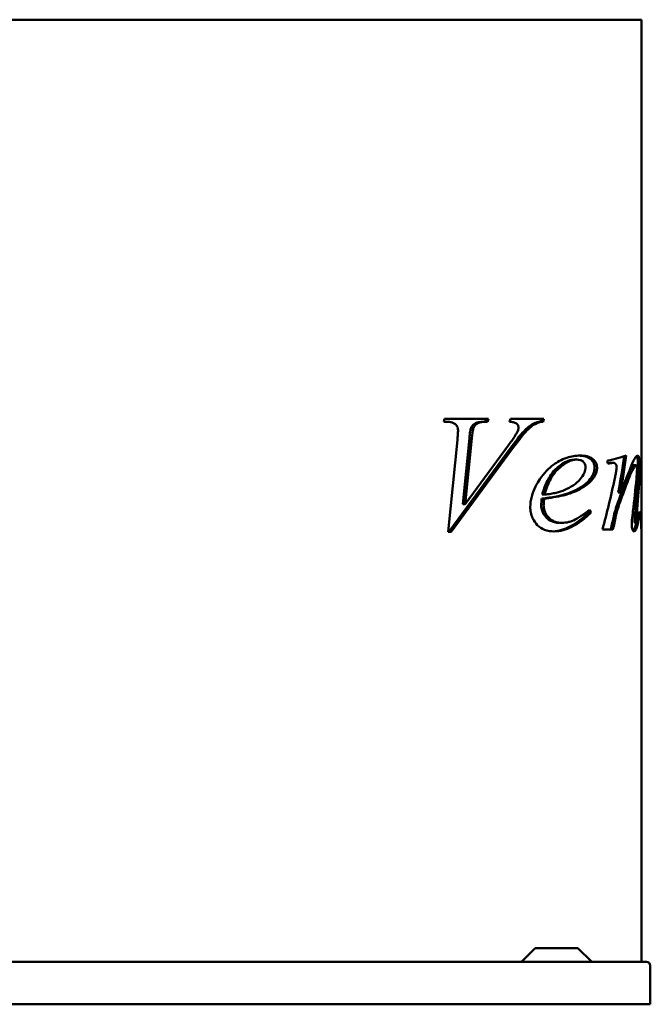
# Model space of a CAD drawing. Header units: millimetres. Extents: x 260 to 1000, y 156 to 735.
# Tile 4 of 4: x 630 to 1000, y 156 to 735. Entities that reach past the tile are written whole.
import ezdxf

# ---------------------------------------------------------------- set-up
doc = ezdxf.new("R2010")
doc.units = ezdxf.units.MM
doc.header["$LTSCALE"] = 3
doc.layers.add('Widoczne (ISO)', color=7, linetype='Continuous', lineweight=50)

msp = doc.modelspace()

# ---------------------------------------------------------------- linework, layer by layer
at = {"layer": 'Widoczne (ISO)'}
for p, q in [((745.94, 734.5), (514.06, 734.5)), ((745.94, 734.5), (803.92, 734.5)), ((970.85, 734.5), (803.92, 734.5)), ((970.85, 734.5), (994.87, 734.5)), ((994.87, 734.5), (994.87, 477.12)), ((878.8, 498.49), (879.28, 500.24)), ((880.55, 498.49), (878.8, 498.49)), ((879.28, 500.24), (904.98, 500.24)), ((903.57, 500.24), (903.03, 498.49)), ((903.03, 498.49), (904.45, 498.49)), ((904.98, 500.24), (904.45, 498.49)), ((917.46, 498.49), (918.04, 500.24)), ((918.04, 500.24), (937.53, 500.24)), ((936.12, 500.24), (935.64, 498.49)), ((935.64, 498.49), (937.06, 498.49)), ((937.53, 500.24), (937.06, 498.49)), ((894.8, 494.83), (896.22, 494.83)), ((881.45, 433.76), (886.82, 487.87)), ((893.85, 488.83), (889.97, 450.06)), ((895.26, 488.83), (891.39, 450.06)), ((918.38, 483.52), (881.79, 433.76)), ((919.8, 483.52), (883.21, 433.76)), ((891.39, 450.06), (916.77, 484.69)), ((955.56, 476.24), (956.97, 476.24)), ((976.9, 474.38), (978.16, 474.38)), ((994.81, 474.44), (994.87, 474.44)), ((994.87, 477.12), (994.87, 474.44)), ((994.87, 474.44), (994.87, 459.92)), ((990.52, 473), (991.56, 473)), ((981.23, 457.02), (982.41, 457.02)), ((994.87, 459.92), (994.87, 446.24)), ((936.28, 453.35), (937.69, 453.35)), ((936.6, 455.69), (938.01, 455.69)), ((889.97, 450.06), (891.39, 450.06)), ((963.47, 446.07), (963.95, 445.39)), ((963.95, 445.39), (965.36, 445.39)), ((964.4, 446.77), (965.36, 445.39)), ((994.76, 446.24), (994.87, 446.24)), ((994.87, 446.24), (994.87, 439.97)), ((978.56, 443.16), (979.79, 443.16)), ((993.33, 444.8), (993.71, 444.8)), ((994.87, 439.97), (994.87, 438.38)), ((883.21, 433.76), (881.45, 433.76)), ((946.58, 439.12), (947.99, 439.12)), ((971.92, 435.24), (978.07, 435.24)), ((991.01, 439.02), (992.05, 439.02)), ((994.67, 438.38), (994.87, 438.38)), ((994.87, 438.38), (994.87, 435.83)), ((994.87, 435.83), (994.87, 434.2)), ((994.87, 434.2), (994.87, 181.5)), ((932.04, 189.06), (924.92, 181.94)), ((933.1, 189.5), (956.9, 189.5)), ((957.96, 189.06), (965.08, 181.94)), ((262.3, 181.5), (997.7, 181.5)), ((1000, 156.5), (1000, 179.2)), ((1000, 156.5), (260, 156.5))]:
    msp.add_line(p, q, dxfattribs=at)
for centre, radius, start, end in [((933.1, 188), 1.5, 90, 135), ((956.9, 188), 1.5, 45, 90), ((923.86, 183), 1.5, 270, 315), ((966.14, 183), 1.5, 225, 270), ((997.7, 179.2), 2.3, 0, 90)]:
    msp.add_arc(centre, radius, start, end, dxfattribs=at)
for centre, major_axis, ratio, start_param, end_param in [((912.87, 485.34), (-82, 0), 0.180064, 2.426691, 2.670192), ((912.87, 253.92), (0, -338.25), 0.242424, 2.278858, 2.285698), ((912.87, 481.99), (81, 0), 0.151515, 5.58876, 5.592901), ((912.87, 481.99), (82, 0), 0.151515, 5.575124, 5.602931), ((912.87, 608.17), (0, 281.77), 0.287469, 4.146167, 4.233075), ((912.87, 608.17), (0, 285.25), 0.287469, 4.1539, 4.240989), ((912.87, 486.17), (0, 328), 0.25, 4.676607, 4.682439), ((912.87, 632.78), (0, 284.74), 0.287986, 3.945702, 4.083569), ((912.87, 531.63), (0, 248.05), 0.330579, 4.359793, 4.441466), ((912.87, 508.85), (0, 244.3), 0.331565, 4.446879, 4.530945), ((912.87, 508.85), (0, 247.31), 0.331565, 4.450193, 4.533182), ((912.87, 459.92), (0, 270.91), 0.302682, 4.663643, 4.712389), ((912.87, 436.48), (-82, 0), 0.607143, 3.309622, 3.328045), ((912.87, 603.61), (0, 274.3), 0.295302, 4.051511, 4.087555), ((912.87, 603.61), (0, 277.68), 0.295302, 4.060959, 4.096323)]:
    msp.add_ellipse(centre, major_axis=major_axis, ratio=ratio, start_param=start_param, end_param=end_param, dxfattribs=at)
for points, knots in [([(887.19, 493.45), (887.19, 493.95), (887.13, 494.44), (886.86, 495.34), (886.67, 495.73), (886.13, 496.56), (885.74, 496.96), (884.87, 497.63), (884.3, 497.89), (882.73, 498.39), (881.59, 498.49), (880.55, 498.49)], [0, 0, 0, 0, 0.15095, 0.15095, 0.293237, 0.293237, 0.490427, 0.490427, 0.763296, 0.763296, 1.26144, 1.26144, 1.26144, 1.26144]), ([(903.03, 498.49), (901.43, 498.47), (899.66, 498.36), (897.77, 497.86), (897.05, 497.59), (895.7, 496.36), (895.21, 495.66), (894.8, 494.83)], [-1.540066, -1.540066, -1.540066, -1.540066, -0.680237, -0.680237, -0.3021, -0.3021, 0, 0, 0, 0]), ([(904.45, 498.49), (903.35, 498.48), (902.1, 498.42), (899.54, 498.04), (898.9, 497.73), (898.09, 497.25), (897.66, 496.9), (896.87, 495.99), (896.52, 495.44), (896.22, 494.83)], [0, 0, 0, 0, 0.468277, 0.468277, 1.086934, 1.086934, 1.876799, 1.876799, 2.71907, 2.71907, 2.71907, 2.71907]), ([(922.66, 495.09), (922.66, 495.37), (922.63, 495.63), (922.47, 496.14), (922.36, 496.37), (921.96, 497), (921.63, 497.28), (921.21, 497.62), (920.86, 497.79), (919.65, 498.26), (918.53, 498.42), (917.46, 498.49)], [0, 0, 0, 0, 0.081645, 0.081645, 0.166461, 0.166461, 0.335051, 0.335051, 0.73712, 0.73712, 1.827639, 1.827639, 1.827639, 1.827639]), ([(931.92, 497.59), (930.08, 496.71), (928.36, 495.42), (926.72, 493.84), (926.69, 493.81), (924.78, 491.96), (921.82, 488.21), (918.38, 483.52)], [-3.299453, -3.299453, -3.299453, -3.299453, -2.051922, -2.051922, -2.02768, -2.02768, 0, 0, 0, 0]), ([(933.34, 497.59), (932.12, 497), (930.94, 496.24), (929.53, 495.1), (929.23, 494.85), (928.8, 494.47), (928.65, 494.33), (928.25, 493.96), (927.95, 493.67), (925.44, 491.08), (922.24, 486.85), (919.8, 483.52)], [0, 0, 0, 0, 0.547245, 0.547245, 0.691846, 0.691846, 0.765539, 0.765539, 0.893983, 0.893983, 1.824718, 1.824718, 1.824718, 1.824718]), ([(935.64, 498.49), (934.95, 498.43), (934.23, 498.33), (933, 498.03), (932.44, 497.85), (931.92, 497.59)], [-0.5273871, -0.5273871, -0.5273871, -0.5273871, -0.2323139, -0.2323139, 0, 0, 0, 0]), ([(937.06, 498.49), (936.64, 498.45), (936.23, 498.4), (935.42, 498.27), (935.02, 498.18), (934.19, 497.95), (933.75, 497.8), (933.34, 497.59)], [0, 0, 0, 0, 0.1747349, 0.1747349, 0.3449423, 0.3449423, 0.5307794, 0.5307794, 0.5307794, 0.5307794]), ([(886.82, 487.87), (886.91, 488.87), (887, 489.98), (887.13, 491.81), (887.19, 492.79), (887.19, 493.45)], [0, 0, 0, 0, 0.3015137, 0.3015137, 0.5483178, 0.5483178, 0.5483178, 0.5483178]), ([(894.8, 494.83), (894.64, 494.45), (894.48, 493.74), (894.13, 491.57), (893.97, 490.06), (893.85, 488.83)], [-0.6594354, -0.6594354, -0.6594354, -0.6594354, -0.3717777, -0.3717777, 0, 0, 0, 0]), ([(896.22, 494.83), (896.13, 494.63), (896.05, 494.37), (895.73, 493.02), (895.48, 491.13), (895.26, 488.83)], [0, 0, 0, 0, 0.0690568, 0.0690568, 0.3632166, 0.3632166, 0.3632166, 0.3632166]), ([(916.77, 484.69), (917.41, 485.56), (918.07, 486.47), (919.22, 488.1), (919.77, 488.88), (920.88, 490.56), (921.56, 491.65), (921.97, 492.49)], [0, 0, 0, 0, 0.378627, 0.378627, 0.689059, 0.689059, 1.066661, 1.066661, 1.066661, 1.066661]), ([(921.97, 492.49), (922.13, 492.82), (922.27, 493.18), (922.47, 493.79), (922.54, 494.06), (922.64, 494.58), (922.66, 494.84), (922.66, 495.09)], [0, 0, 0, 0, 0.11889, 0.11889, 0.2031247, 0.2031247, 0.2801029, 0.2801029, 0.2801029, 0.2801029]), ([(929.57, 448.26), (929.57, 450.45), (929.88, 452.57), (931.57, 458.94), (933.65, 462.52), (937.58, 468.38), (940.36, 471.23), (945.23, 474.69), (947.84, 476.28), (953.6, 478.21), (956.17, 478.63), (958.77, 478.63)], [0, 0, 0, 0, 0.657415, 0.657415, 2.039324, 2.039324, 4.206653, 4.206653, 5.432105, 5.432105, 6.391864, 6.391864, 6.391864, 6.391864]), ([(955.56, 476.24), (953.64, 476.24), (951.76, 475.68), (947.49, 473.45), (945.32, 471.53), (943.02, 469.16), (942.06, 467.96), (939.14, 463.46), (937.65, 459.72), (936.6, 455.69)], [-2.976706, -2.976706, -2.976706, -2.976706, -2.4956, -2.4956, -1.83411, -1.83411, -1.289082, -1.289082, 0, 0, 0, 0]), ([(956.97, 476.24), (955.2, 476.24), (953.47, 475.76), (949.91, 474.03), (948.09, 472.68), (946.31, 471.05), (946.21, 470.95), (944.4, 469.24), (942.91, 467.29), (940.07, 462.21), (938.89, 459.05), (938.01, 455.69)], [0, 0, 0, 0, 0.749103, 0.749103, 1.600946, 1.600946, 1.648397, 1.648397, 2.407136, 2.407136, 3.344045, 3.344045, 3.344045, 3.344045]), ([(961.96, 471.73), (961.96, 472.23), (961.9, 472.72), (961.64, 473.6), (961.47, 473.96), (961.03, 474.62), (960.72, 474.98), (959.85, 475.64), (959.32, 475.87), (958.2, 476.18), (957.58, 476.24), (956.97, 476.24)], [0, 0, 0, 0, 0.151042, 0.151042, 0.284377, 0.284377, 0.4229521, 0.4229521, 0.5880541, 0.5880541, 0.7738169, 0.7738169, 0.7738169, 0.7738169]), ([(958.07, 478.62), (959.37, 478.58), (960.73, 478.43), (962.92, 477.78), (963.89, 477.36), (964.98, 476.51), (965.76, 475.87), (966.68, 474.45), (966.94, 473.94), (967.27, 472.82), (967.34, 472.26), (967.34, 471.67)], [-3.853939, -3.853939, -3.853939, -3.853939, -2.080522, -2.080522, -0.754977, -0.754977, -0.362475, -0.362475, -0.175475, -0.175475, 0, 0, 0, 0]), ([(958.77, 478.63), (960.15, 478.63), (961.61, 478.52), (964.92, 477.69), (965.9, 476.91), (966.98, 475.99), (967.59, 475.32), (968.28, 474.07), (968.47, 473.6), (968.7, 472.63), (968.76, 472.16), (968.76, 471.67)], [0, 0, 0, 0, 0.583507, 0.583507, 1.421229, 1.421229, 2.592327, 2.592327, 3.207569, 3.207569, 3.752025, 3.752025, 3.752025, 3.752025]), ([(976.9, 474.38), (976.72, 474.38), (976.48, 474.35), (975.99, 474.29), (975.65, 474.23), (975.32, 474.17)], [-0.2455315, -0.2455315, -0.2455315, -0.2455315, -0.1560648, -0.1560648, 0, 0, 0, 0]), ([(978.16, 474.38), (978, 474.38), (977.8, 474.36), (977.33, 474.3), (976.96, 474.23), (976.61, 474.17)], [0, 0, 0, 0, 0.0751124, 0.0751124, 0.2348645, 0.2348645, 0.2348645, 0.2348645]), ([(980.28, 471.78), (980.28, 472.03), (980.25, 472.28), (980.13, 472.75), (980.05, 472.97), (979.83, 473.4), (979.65, 473.66), (979.24, 474.05), (979.04, 474.18), (978.61, 474.35), (978.38, 474.38), (978.16, 474.38)], [0, 0, 0, 0, 0.0759966, 0.0759966, 0.1539906, 0.1539906, 0.2502259, 0.2502259, 0.333911, 0.333911, 0.4178397, 0.4178397, 0.4178397, 0.4178397]), ([(982.41, 457.02), (984.01, 460.57), (985.48, 464.13), (987.4, 468.94), (988.02, 470.52), (989.14, 473.29), (990, 475.38), (991.2, 477.41), (991.52, 477.87), (992.11, 478.47), (992.39, 478.63), (992.64, 478.63)], [0, 0, 0, 0, 1.400519, 1.400519, 2.047568, 2.047568, 2.672223, 2.672223, 2.899082, 2.899082, 3.112693, 3.112693, 3.112693, 3.112693]), ([(992.04, 478.37), (992.07, 478.31), (992.11, 478.25), (992.29, 477.88), (992.41, 477.46), (992.58, 476.49), (992.67, 475.88), (992.78, 474.18), (992.8, 473.28), (992.8, 472.36)], [-0.9711996, -0.9711996, -0.9711996, -0.9711996, -0.8846729, -0.8846729, -0.5481615, -0.5481615, -0.2742607, -0.2742607, 0, 0, 0, 0]), ([(992.64, 478.63), (992.83, 478.63), (993.01, 478.5), (993.31, 477.9), (993.42, 477.48), (993.62, 476.39), (993.69, 475.76), (993.8, 474.19), (993.82, 473.28), (993.82, 472.36)], [0, 0, 0, 0, 0.2487586, 0.2487586, 0.47516, 0.47516, 0.7093699, 0.7093699, 0.9854453, 0.9854453, 0.9854453, 0.9854453]), ([(994.83, 476.35), (994.84, 476.46), (994.85, 476.59), (994.86, 476.85), (994.87, 476.98), (994.87, 477.12)], [0, 0, 0, 0, 0.1342686, 0.1342686, 0.2574908, 0.2574908, 0.2574908, 0.2574908]), ([(949.85, 458.45), (951.53, 459.19), (953.25, 460.08), (956.27, 462.11), (957.72, 463.3), (959.65, 465.63), (960.72, 467.06), (961.55, 469.22), (961.7, 469.71), (961.91, 470.72), (961.96, 471.22), (961.96, 471.73)], [0, 0, 0, 0, 0.746198, 0.746198, 1.419449, 1.419449, 1.817703, 1.817703, 1.926999, 1.926999, 2.031973, 2.031973, 2.031973, 2.031973]), ([(967.34, 471.67), (967.34, 471), (967.28, 470.35), (967, 469.03), (966.79, 468.39), (965.92, 466.35), (965.03, 465.11), (964.11, 464.08)], [-0.9126708, -0.9126708, -0.9126708, -0.9126708, -0.712123, -0.712123, -0.500812, -0.500812, 0, 0, 0, 0]), ([(968.76, 471.67), (968.76, 470.86), (968.66, 470.06), (968.15, 468.06), (967.61, 466.95), (966.54, 465.3), (966.04, 464.66), (965.52, 464.08)], [0, 0, 0, 0, 0.2457635, 0.2457635, 0.6390942, 0.6390942, 0.9200683, 0.9200683, 0.9200683, 0.9200683]), ([(979.18, 465.3), (979.36, 466.17), (979.55, 467.09), (979.86, 468.75), (980.04, 469.74), (980.22, 471.03), (980.28, 471.49), (980.28, 471.78)], [0, 0, 0, 0, 0.2771008, 0.2771008, 0.5262688, 0.5262688, 0.6756802, 0.6756802, 0.6756802, 0.6756802]), ([(989.39, 471.83), (988.2, 469.93), (986.92, 466.72), (984.63, 460.91), (982.95, 456.36), (981.33, 452.08)], [-2.38648, -2.38648, -2.38648, -2.38648, -1.574922, -1.574922, 0, 0, 0, 0]), ([(990.44, 471.83), (989.73, 470.67), (988.97, 469), (987.66, 465.84), (986.91, 463.9), (984.81, 458.3), (983.66, 455.16), (982.51, 452.08)], [0, 0, 0, 0, 0.749595, 0.749595, 1.380566, 1.380566, 2.060783, 2.060783, 2.060783, 2.060783]), ([(990.52, 473), (990.36, 473), (990.19, 472.88), (989.81, 472.49), (989.6, 472.17), (989.39, 471.83)], [-0.3836052, -0.3836052, -0.3836052, -0.3836052, -0.2161697, -0.2161697, 0, 0, 0, 0]), ([(991.56, 473), (991.43, 473), (991.29, 472.92), (990.92, 472.57), (990.67, 472.21), (990.44, 471.83)], [0, 0, 0, 0, 0.141054, 0.141054, 0.3833788, 0.3833788, 0.3833788, 0.3833788]), ([(992.21, 470.82), (992.21, 471.1), (992.19, 471.38), (992.14, 471.86), (992.11, 472.06), (992.02, 472.4), (991.96, 472.59), (991.84, 472.82), (991.79, 472.89), (991.67, 472.98), (991.62, 473), (991.56, 473)], [0, 0, 0, 0, 0.0838433, 0.0838433, 0.157094, 0.157094, 0.2263244, 0.2263244, 0.2716799, 0.2716799, 0.3177038, 0.3177038, 0.3177038, 0.3177038]), ([(991.88, 465.25), (991.96, 466.13), (992.04, 467.07), (992.16, 468.94), (992.21, 469.95), (992.21, 470.82)], [0, 0, 0, 0, 0.2808054, 0.2808054, 0.5787469, 0.5787469, 0.5787469, 0.5787469]), ([(992.8, 472.36), (992.8, 471.27), (992.78, 470.1), (992.69, 467.61), (992.62, 466.14), (992.54, 464.77)], [-0.7610897, -0.7610897, -0.7610897, -0.7610897, -0.4340886, -0.4340886, 0, 0, 0, 0]), ([(993.82, 472.36), (993.82, 471.28), (993.79, 470.11), (993.71, 467.63), (993.64, 466.15), (993.55, 464.77)], [0, 0, 0, 0, 0.326208, 0.326208, 0.7633505, 0.7633505, 0.7633505, 0.7633505]), ([(964.11, 464.08), (962.53, 462.33), (960.7, 460.93), (956.56, 458.39), (954.06, 457.3), (951.63, 456.43)], [-1.91129, -1.91129, -1.91129, -1.91129, -1.063733, -1.063733, 0, 0, 0, 0]), ([(965.52, 464.08), (964.46, 462.9), (963.28, 461.89), (959.29, 458.98), (956.08, 457.51), (953.04, 456.43)], [0, 0, 0, 0, 0.5729, 0.5729, 1.905377, 1.905377, 1.905377, 1.905377]), ([(938.01, 455.69), (939.19, 455.82), (940.38, 455.98), (942.63, 456.35), (943.71, 456.56), (946.46, 457.22), (948.21, 457.75), (949.85, 458.45)], [0, 0, 0, 0, 0.501663, 0.501663, 0.960276, 0.960276, 1.686565, 1.686565, 1.686565, 1.686565]), ([(936.28, 453.35), (936.2, 452.63), (936.13, 451.89), (936.04, 450.58), (936.01, 449.96), (936.01, 449.37)], [-0.3955896, -0.3955896, -0.3955896, -0.3955896, -0.1768395, -0.1768395, 0, 0, 0, 0]), ([(951.63, 456.43), (949.53, 455.68), (947.19, 455.11), (942.19, 454.11), (939.15, 453.68), (936.28, 453.35)], [-2.138949, -2.138949, -2.138949, -2.138949, -1.224183, -1.224183, 0, 0, 0, 0]), ([(937.69, 453.35), (937.62, 452.68), (937.55, 451.99), (937.46, 450.68), (937.43, 450.01), (937.43, 449.37)], [0, 0, 0, 0, 0.2040768, 0.2040768, 0.3948067, 0.3948067, 0.3948067, 0.3948067]), ([(953.04, 456.43), (951.68, 455.95), (950.24, 455.54), (945.29, 454.35), (941.29, 453.76), (937.69, 453.35)], [0, 0, 0, 0, 0.595047, 0.595047, 2.133329, 2.133329, 2.133329, 2.133329]), ([(981.33, 452.08), (980.81, 450.7), (980.31, 449.28), (979.39, 446.3), (978.95, 444.75), (978.56, 443.16)], [-1.022591, -1.022591, -1.022591, -1.022591, -0.517106, -0.517106, 0, 0, 0, 0]), ([(982.51, 452.08), (982.18, 451.21), (981.87, 450.32), (980.91, 447.41), (980.31, 445.32), (979.79, 443.16)], [0, 0, 0, 0, 0.318944, 0.318944, 1.02134, 1.02134, 1.02134, 1.02134]), ([(943.69, 434.13), (941.78, 434.13), (939.79, 434.38), (936.42, 435.65), (934.97, 436.54), (932.8, 438.83), (931.75, 440.29), (930.5, 442.95), (930.12, 444.03), (929.67, 446.2), (929.57, 447.22), (929.57, 448.26)], [0, 0, 0, 0, 0.813229, 0.813229, 1.479129, 1.479129, 1.96162, 1.96162, 2.257211, 2.257211, 2.510255, 2.510255, 2.510255, 2.510255]), ([(936.01, 449.37), (936.01, 448.84), (936.05, 448.31), (936.2, 447.27), (936.32, 446.77), (936.79, 445.26), (937.27, 444.36), (938.6, 442.51), (939.76, 441.34), (942.94, 439.51), (944.75, 439.12), (946.58, 439.12)], [-2.432966, -2.432966, -2.432966, -2.432966, -2.194109, -2.194109, -1.958721, -1.958721, -1.456244, -1.456244, -0.775749, -0.775749, 0, 0, 0, 0]), ([(937.43, 449.37), (937.43, 448.35), (937.56, 447.36), (938.11, 445.53), (938.49, 444.74), (939.66, 442.91), (940.5, 442.08), (942.16, 440.69), (943.28, 440.07), (945.61, 439.29), (946.8, 439.12), (947.99, 439.12)], [0, 0, 0, 0, 0.306841, 0.306841, 0.59556, 0.59556, 1.047295, 1.047295, 1.806286, 1.806286, 2.553861, 2.553861, 2.553861, 2.553861]), ([(963.95, 445.39), (960.51, 441.99), (956.78, 438.99), (949.66, 435.29), (946.35, 434.26), (942.96, 434.14)], [-3.31724, -3.31724, -3.31724, -3.31724, -1.538314, -1.538314, -0.096699, -0.096699, -0.096699, -0.096699]), ([(965.36, 445.39), (963.52, 443.57), (961.61, 441.87), (957.78, 438.98), (955.87, 437.75), (950.6, 435.1), (947.19, 434.13), (943.69, 434.13)], [0, 0, 0, 0, 0.952298, 0.952298, 1.839336, 1.839336, 3.322053, 3.322053, 3.322053, 3.322053]), ([(947.99, 439.12), (949.43, 439.12), (950.85, 439.3), (952.98, 439.86), (953.68, 440.09), (954.54, 440.44), (954.72, 440.52), (957.56, 441.79), (961.31, 444.44), (964.4, 446.77)], [0, 0, 0, 0, 0.608215, 0.608215, 0.916793, 0.916793, 0.986944, 0.986944, 2.084791, 2.084791, 2.084791, 2.084791]), ([(989.11, 438.06), (989.11, 438.87), (989.18, 439.87), (989.4, 442.47), (989.63, 444.37), (989.82, 445.97)], [0, 0, 0, 0, 0.2435669, 0.2435669, 0.6772815, 0.6772815, 0.6772815, 0.6772815]), ([(992.37, 439.6), (992.53, 440.16), (992.68, 440.81), (993.06, 442.76), (993.27, 444.26), (993.45, 445.71)], [0, 0, 0, 0, 0.2601217, 0.2601217, 0.7776921, 0.7776921, 0.7776921, 0.7776921]), ([(994.67, 438.8), (994.67, 439.79), (994.69, 440.96), (994.72, 443.6), (994.75, 445.24), (994.77, 446.72)], [0, 0, 0, 0, 0.2971284, 0.2971284, 0.7014032, 0.7014032, 0.7014032, 0.7014032]), ([(991.03, 444.75), (990.91, 443.44), (990.79, 441.96), (990.73, 440.91), (990.72, 440.71), (990.72, 440.56)], [-0.2607448, -0.2607448, -0.2607448, -0.2607448, -0.0450388, -0.0450388, 0, 0, 0, 0]), ([(990.72, 440.56), (990.72, 440.4), (990.72, 440.24), (990.74, 439.94), (990.76, 439.81), (990.81, 439.48), (990.85, 439.32), (990.9, 439.17), (990.92, 439.1), (990.97, 439.03), (990.99, 439.02), (991.01, 439.02)], [-0.1524281, -0.1524281, -0.1524281, -0.1524281, -0.1250328, -0.1250328, -0.0991737, -0.0991737, -0.0586463, -0.0586463, -0.0262574, -0.0262574, 0, 0, 0, 0]), ([(992.06, 444.75), (992, 443.98), (991.92, 443.07), (991.81, 441.67), (991.76, 440.91), (991.76, 440.56)], [0, 0, 0, 0, 0.2433683, 0.2433683, 0.43277, 0.43277, 0.43277, 0.43277]), ([(991.76, 440.56), (991.76, 440.31), (991.77, 440.08), (991.8, 439.76), (991.82, 439.67), (991.86, 439.44), (991.89, 439.28), (991.95, 439.12), (991.97, 439.08), (992.01, 439.03), (992.03, 439.02), (992.05, 439.02)], [0, 0, 0, 0, 0.0726446, 0.0726446, 0.1036912, 0.1036912, 0.152142, 0.152142, 0.1718236, 0.1718236, 0.1900308, 0.1900308, 0.1900308, 0.1900308]), ([(993.71, 444.8), (993.54, 443.33), (993.34, 441.85), (992.8, 438.83), (992.42, 437.15), (991.93, 435.94)], [0, 0, 0, 0, 0.537504, 0.537504, 1.194964, 1.194964, 1.194964, 1.194964]), ([(992.05, 439.02), (992.08, 439.02), (992.11, 439.04), (992.22, 439.18), (992.3, 439.38), (992.37, 439.6)], [0, 0, 0, 0, 0.0359998, 0.0359998, 0.1310554, 0.1310554, 0.1310554, 0.1310554]), ([(990.48, 434.13), (990.29, 434.13), (990.09, 434.22), (989.71, 434.67), (989.58, 434.97), (989.38, 435.54), (989.29, 435.92), (989.14, 436.89), (989.11, 437.47), (989.11, 438.06)], [0, 0, 0, 0, 0.1798628, 0.1798628, 0.3560252, 0.3560252, 0.5928861, 0.5928861, 0.893419, 0.893419, 0.893419, 0.893419]), ([(990.9, 435.94), (990.67, 435.38), (990.4, 434.87), (990.06, 434.47), (990.01, 434.42), (989.96, 434.38)], [-0.5306254, -0.5306254, -0.5306254, -0.5306254, -0.2240733, -0.2240733, -0.1721312, -0.1721312, -0.1721312, -0.1721312]), ([(991.93, 435.94), (991.77, 435.52), (991.59, 435.14), (991.25, 434.62), (991.09, 434.43), (990.79, 434.2), (990.64, 434.13), (990.48, 434.13)], [0, 0, 0, 0, 0.2249339, 0.2249339, 0.3871772, 0.3871772, 0.5318307, 0.5318307, 0.5318307, 0.5318307]), ([(994.86, 434.13), (994.85, 434.13), (994.84, 434.23), (994.8, 434.68), (994.77, 434.99), (994.74, 435.57), (994.73, 435.79), (994.71, 436.42), (994.69, 436.84), (994.68, 437.78), (994.67, 438.29), (994.67, 438.8)], [0, 0, 0, 0, 0.194262, 0.194262, 0.359408, 0.359408, 0.4443807, 0.4443807, 0.5831925, 0.5831925, 0.7348356, 0.7348356, 0.7348356, 0.7348356])]:
    msp.add_open_spline(points, degree=3, knots=knots, dxfattribs=at)
for points in [[(991.79, 439.02), (991.54, 437.88), (991.25, 436.8), (990.9, 435.94)], [(994.87, 434.2), (994.87, 434.15), (994.86, 434.13), (994.86, 434.13)]]:
    msp.add_open_spline(points, degree=3, dxfattribs=at)

doc.saveas('drawing.dxf')
